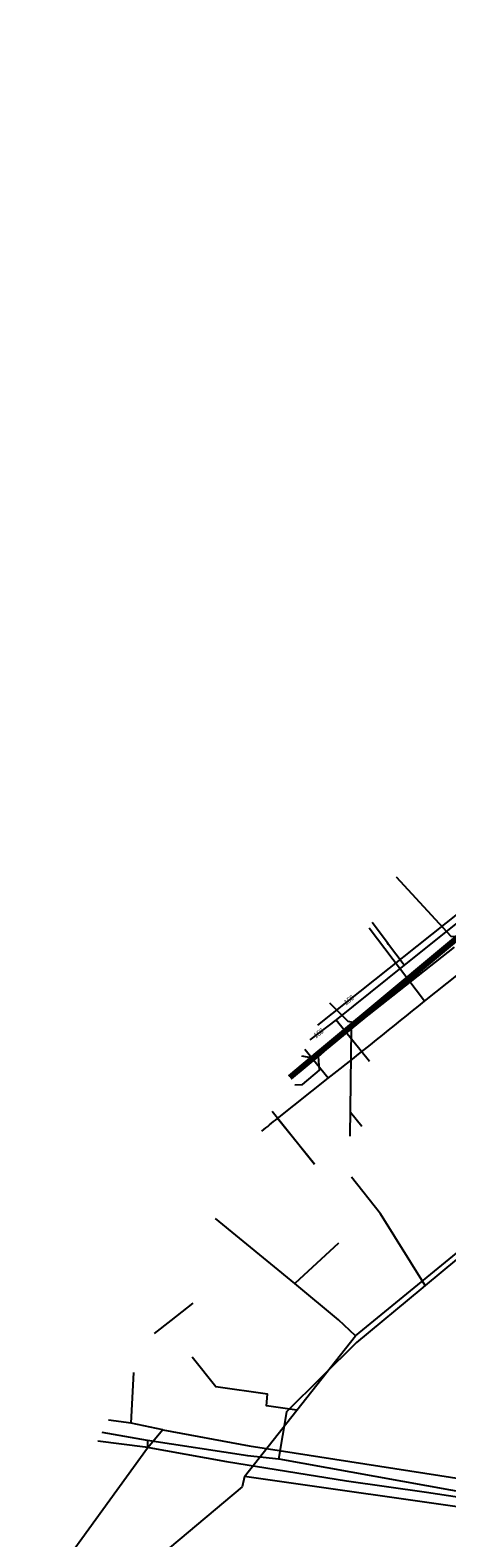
# Model space of a CAD drawing. Header units: metres. Extents: x 2695563 to 2696938, y 1260544 to 1262032.
# Tile 143 of 256: x 2695887 to 2695931, y 1261587 to 1261749. Entities that reach past the tile are written whole.
import ezdxf

# ---------------------------------------------------------------- set-up
doc = ezdxf.new("R2010")
doc.units = ezdxf.units.M
doc.header["$LTSCALE"] = 100
doc.linetypes.add('AUSGEZOGEN', pattern=[0])
for name, color, linetype in [('Eau portable_Cadastre des conduites_Conduite', 171, 'AUSGEZOGEN'), ('Eau potable_Cadastre des conduites_Conduite_Texte', 171, 'AUSGEZOGEN'), ('EU_Cadastre des conduites', 24, 'AUSGEZOGEN'), ('EU_Cadastre des conduites – Texte', 7, 'AUSGEZOGEN'), ('Gaz_Cadastre des conduites_Conduite', 32, 'AUSGEZOGEN'), ('Gaz_Cadastre des conduites_Conduite_Texte', 32, 'AUSGEZOGEN'), ('Réseau électrique_Cadastre des conduite_Tronçon de tracé', 1, 'AUSGEZOGEN'), ('TV_Cadastre des conduites_CONDUITE', 92, 'AUSGEZOGEN'), ('Télécommunications_SW_Cadastre des conduites_Bord du tracé', 94, 'AUSGEZOGEN')]:
    doc.layers.add(name, color=color, linetype=linetype)
doc.styles.add('ARIAL', font='arial.ttf')

msp = doc.modelspace()

# ---------------------------------------------------------------- linework, layer by layer
at = {"layer": 'Eau portable_Cadastre des conduites_Conduite', "color": 7, "linetype": 'AUSGEZOGEN', "transparency": 33554687}
for p, q in [((2695919.25, 1261642.83), (2695922.81, 1261638.43)), ((2695912.42, 1261633.07), (2695913.7, 1261631.47))]:
    msp.add_line(p, q, dxfattribs=at)
for points in [[(2696029.02, 1261748.57), (2696028.63, 1261748.51), (2696022.99, 1261744.28), (2696022.61, 1261743.99), (2696019.56, 1261736.78), (2696014.53, 1261724.91), (2696008.21, 1261716.04), (2696000.11, 1261707.72), (2695998.64, 1261706.21), (2695981.1, 1261692.27), (2695977.99, 1261689.83), (2695970.11, 1261683.53), (2695959.61, 1261675.13), (2695947.88, 1261665.74), (2695937.69, 1261657.59), (2695926.54, 1261648.67), (2695919.25, 1261642.83), (2695916.46, 1261640.7)], [(2695924.87, 1261650.89), (2695924.74, 1261651.05), (2695923.1, 1261653.23)], [(2695926.54, 1261648.67), (2695926.42, 1261648.81), (2695924.87, 1261650.89)], [(2695913.7, 1261631.47), (2695913.83, 1261631.31), (2695916.96, 1261627.42)]]:
    msp.add_lwpolyline(points, dxfattribs=at)
at = {"layer": 'EU_Cadastre des conduites', "linetype": 'AUSGEZOGEN', "transparency": 33554687}
for p, q in [((2695921.97, 1261643.32), (2695932.5, 1261652.08)), ((2695921.98, 1261643.31), (2695932.51, 1261652.06)), ((2695921.99, 1261643.29), (2695932.52, 1261652.05)), ((2695922.22, 1261643.01), (2695932.75, 1261651.77)), ((2695922.24, 1261643), (2695932.77, 1261651.76)), ((2695922.25, 1261642.98), (2695932.78, 1261651.74)), ((2695917.74, 1261639.81), (2695921.38, 1261642.84)), ((2695917.76, 1261639.79), (2695921.4, 1261642.82)), ((2695917.77, 1261639.78), (2695921.41, 1261642.81)), ((2695918, 1261639.5), (2695921.64, 1261642.53)), ((2695918.01, 1261639.49), (2695921.65, 1261642.51)), ((2695918.02, 1261639.47), (2695921.67, 1261642.5)), ((2695921.38, 1261642.84), (2695921.97, 1261643.32)), ((2695921.4, 1261642.82), (2695921.98, 1261643.31)), ((2695921.41, 1261642.81), (2695921.99, 1261643.29)), ((2695921.64, 1261642.53), (2695922.22, 1261643.01)), ((2695921.65, 1261642.51), (2695922.24, 1261643)), ((2695921.67, 1261642.5), (2695922.25, 1261642.98)), ((2695914.2, 1261636.86), (2695917.34, 1261639.47)), ((2695914.21, 1261636.84), (2695917.35, 1261639.46)), ((2695914.22, 1261636.83), (2695917.36, 1261639.44)), ((2695914.45, 1261636.55), (2695917.6, 1261639.16)), ((2695914.46, 1261636.53), (2695917.61, 1261639.15)), ((2695914.48, 1261636.52), (2695917.62, 1261639.13)), ((2695917.34, 1261639.47), (2695917.74, 1261639.81)), ((2695917.35, 1261639.46), (2695917.76, 1261639.79)), ((2695917.36, 1261639.44), (2695917.77, 1261639.78)), ((2695917.6, 1261639.16), (2695918, 1261639.5)), ((2695917.61, 1261639.15), (2695918.01, 1261639.49)), ((2695917.62, 1261639.13), (2695918.02, 1261639.47))]:
    msp.add_line(p, q, dxfattribs=at)
at = {"layer": 'EU_Cadastre des conduites', "color": 255, "transparency": 33554687}
for p, q in [((2695922.11, 1261643.15), (2695932.64, 1261651.91)), ((2695917.88, 1261639.64), (2695921.52, 1261642.67)), ((2695921.52, 1261642.67), (2695922.11, 1261643.15)), ((2695914.34, 1261636.69), (2695917.48, 1261639.3)), ((2695917.48, 1261639.3), (2695917.88, 1261639.64))]:
    msp.add_line(p, q, dxfattribs=at)
at = {"layer": 'EU_Cadastre des conduites', "color": 24, "linetype": 'AUSGEZOGEN', "transparency": 33554687}
for p, q in [((2695920.76, 1261630.42), (2695920.9, 1261641.87)), ((2695915.56, 1261638.99), (2695916.57, 1261638.8)), ((2695922.01, 1261631.43), (2695920.81, 1261632.92))]:
    msp.add_line(p, q, dxfattribs=at)
for points in [[(2695925.67, 1261658.1), (2695931.52, 1261651.76), (2695932.1, 1261651.72)], [(2695918.56, 1261644.66), (2695920.52, 1261642.68), (2695921.06, 1261642.59)], [(2695914.85, 1261635.88), (2695915.65, 1261635.94), (2695917.47, 1261637.45), (2695917.36, 1261638.94)], [(2695893.78, 1261597.86), (2695898.86, 1261597.2), (2695907.55, 1261595.66), (2695920.38, 1261593.59), (2695928.92, 1261592.36), (2695937.14, 1261591.14), (2695939.44, 1261591.41), (2695942.69, 1261590.89), (2695956.42, 1261587.6)]]:
    msp.add_lwpolyline(points, dxfattribs=at)
at = {"layer": 'Gaz_Cadastre des conduites_Conduite', "color": 32, "linetype": 'AUSGEZOGEN', "transparency": 33554687}
msp.add_lwpolyline([(2695992.97, 1261702.5), (2695977.27, 1261690.06), (2695946.85, 1261665.88), (2695935.54, 1261656.78), (2695917.28, 1261642.25)], dxfattribs=at)
at = {"layer": 'Réseau électrique_Cadastre des conduite_Tronçon de tracé', "color": 1, "linetype": 'AUSGEZOGEN', "transparency": 33554687}
for p, q in [((2695928.72, 1261644.83), (2695944.57, 1261657.51)), ((2695928.72, 1261644.83), (2695922.78, 1261652.63)), ((2695914.36, 1261636.73), (2695931.92, 1261650.58)), ((2695918.41, 1261636.6), (2695915.92, 1261639.68)), ((2695912.99, 1261632.3), (2695918.41, 1261636.6)), ((2695916.94, 1261627.4), (2695912.99, 1261632.3))]:
    msp.add_line(p, q, dxfattribs=at)
for centre, radius, start, end in [((2695446.64, 1262238.49), 764.75, 308.08982, 309.0778), ((2695430.05, 1262235.76), 772.92, 308.50976, 308.67019)]:
    msp.add_arc(centre, radius, start, end, dxfattribs=at)
at = {"layer": 'TV_Cadastre des conduites_CONDUITE', "color": 92, "linetype": 'AUSGEZOGEN', "transparency": 33554687}
for p, q in [((2695914.83, 1261614.67), (2695906.36, 1261621.62)), ((2695919.51, 1261618.99), (2695914.83, 1261614.67)), ((2695919.52, 1261610.77), (2695914.83, 1261614.67)), ((2695921.34, 1261609.07), (2695919.52, 1261610.77)), ((2695915.06, 1261601.13), (2695921.34, 1261609.07)), ((2695909.46, 1261594.05), (2695915.06, 1261601.13)), ((2695909.46, 1261594.05), (2695909.2, 1261592.93)), ((2695909.2, 1261592.93), (2695901.44, 1261586.44))]:
    msp.add_line(p, q, dxfattribs=at)
for points in [[(2695921.34, 1261609.07), (2695936.04, 1261621.1), (2695942.92, 1261620.28)], [(2695915.06, 1261601.13), (2695911.81, 1261601.6), (2695911.91, 1261602.84), (2695906.39, 1261603.64), (2695903.87, 1261606.8)], [(2695959.53, 1261584.36), (2695951.83, 1261586.76), (2695936.18, 1261590.23), (2695909.46, 1261594.05)]]:
    msp.add_lwpolyline(points, dxfattribs=at)
at = {"layer": 'Télécommunications_SW_Cadastre des conduites_Bord du tracé', "color": 94, "linetype": 'AUSGEZOGEN', "transparency": 33554687}
for p, q in [((2695897.36, 1261599.73), (2695897.63, 1261605.14)), ((2695897.36, 1261599.73), (2695894.94, 1261600.06)), ((2695899.11, 1261597.9), (2695894.25, 1261598.76)), ((2695900.74, 1261599.04), (2695897.36, 1261599.73)), ((2695899.11, 1261597.9), (2695899.1, 1261597.14))]:
    msp.add_line(p, q, dxfattribs=at)
for points in [[(2695963.39, 1261642.87), (2695940.28, 1261623.99), (2695928.77, 1261614.45)], [(2695928.77, 1261614.45), (2695924.01, 1261622.09), (2695920.91, 1261626.01)], [(2695928.77, 1261614.45), (2695928.31, 1261614.07), (2695921.43, 1261608.37), (2695913.96, 1261600.96), (2695913.1, 1261595.89), (2695909.81, 1261596.24), (2695899.11, 1261597.9)], [(2695899.84, 1261609.32), (2695901.62, 1261610.7), (2695903.99, 1261612.55)], [(2695900.74, 1261599.04), (2695899.08, 1261597.07), (2695886.54, 1261579.78)], [(2695900.74, 1261599.04), (2695909.96, 1261597.32), (2695937.89, 1261592.97), (2695944.9, 1261591.53)], [(2695913.14, 1261595.93), (2695936.63, 1261591.7), (2695957.32, 1261587.97)]]:
    msp.add_lwpolyline(points, dxfattribs=at)

# ---------------------------------------------------------------- texts
at = {"layer": 'Eau potable_Cadastre des conduites_Conduite_Texte', "color": 7, "transparency": 33554687, "insert": (2695917.38, 1261641.4), "char_height": 0.5543, "width": 1.1001, "attachment_point": 5, "rotation": 37.4247, "style": 'ARIAL'}
msp.add_mtext('\\A1;{\\fArial|i1|b0;\\H0.554263;\\W0.700000;\\C7;150}\\P', dxfattribs=at)
at = {"layer": 'EU_Cadastre des conduites – Texte', "color": 24, "transparency": 33554687, "insert": (2695924.62, 1261645.19), "char_height": 0.5571, "width": 6, "attachment_point": 5, "rotation": 39.4434, "style": 'ARIAL'}
msp.add_mtext('\\A1;{\\fArial|b0|i1|c0|p34;\\W0.7;> \\W0.49;400 Tuyau grès}', dxfattribs=at)
at = {"layer": 'Gaz_Cadastre des conduites_Conduite_Texte', "color": 32, "transparency": 33554687, "insert": (2695920.61, 1261644.94), "char_height": 0.5583, "width": 1.1081, "attachment_point": 5, "rotation": 38.4867, "style": 'ARIAL'}
msp.add_mtext('\\A1;{\\fArial|i1|b0;\\H0.558250;\\W0.700000;\\C32;150}\\P', dxfattribs=at)

doc.saveas('drawing.dxf')
